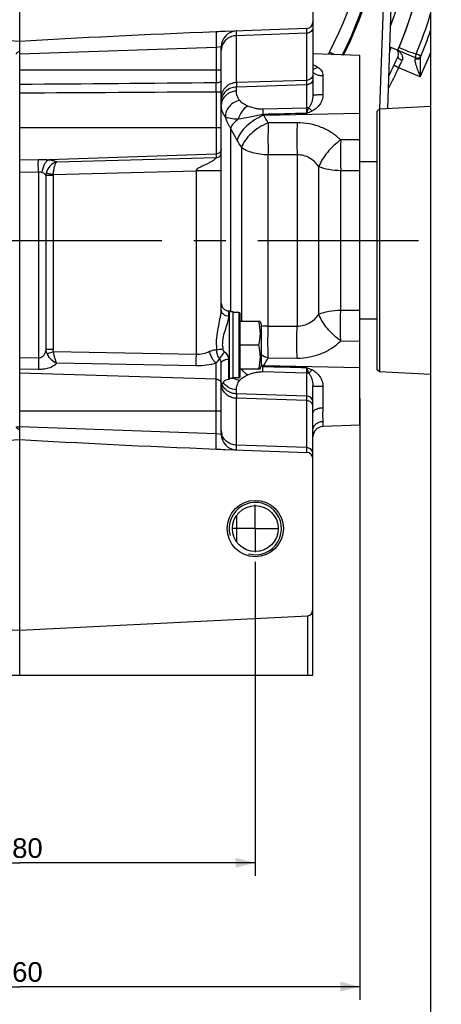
# Model space of a CAD drawing. Header units: millimetres. Extents: x 0 to 1189, y 0 to 841.
# Tile 56 of 68: x 901 to 965, y 281 to 431. Entities that reach past the tile are written whole.
import ezdxf

# ---------------------------------------------------------------- set-up
doc = ezdxf.new("R2010")
doc.units = ezdxf.units.MM
doc.header["$LTSCALE"] = 65.395
doc.linetypes.add('CENTER', pattern=[0.6, 0.375, -0.075, 0.075, -0.075])
doc.layers.get('0').update_dxf_attribs({"linetype": 'CONTINUOUS'})
doc.layers.add('3_ALL_AXES', color=7, linetype='CONTINUOUS')
doc.layers.add('LAY0001', color=7, linetype='CONTINUOUS')
doc.styles.get("Standard").update_dxf_attribs({"font": 'arial.ttf'})
doc.dimstyles.new('DIMSTYLE_2', dxfattribs={"dimtxt": 3, "dimasz": 3, "dimexe": 2, "dimexo": 1.5, "dimgap": 0.75, "dimtad": 1, "dimdec": 1, "dimlfac": 2.5, "dimdsep": 46, "dimtxsty": 'Standard', "dimblk": '_FILLED', "dimblk1": '_FILLED', "dimblk2": '_FILLED', "dimcen": 0.09, "dimadec": 1, "dimazin": 2, "dimtp": 0.5, "dimtm": 0.5, "dimtfac": 1, "dimtdec": 1, "dimtofl": 0, "dimtmove": 0, "dimatfit": 3, "dimldrblk": '_FILLED', "dimfxl": 0, "dimtolj": 1, "dimarcsym": 0})
doc.dimstyles.new('DIMSTYLE_3', dxfattribs={"dimtxt": 3, "dimasz": 3, "dimexe": 2, "dimexo": 1.5, "dimgap": 0.75, "dimtad": 1, "dimdec": 0, "dimlfac": 2.5, "dimdsep": 46, "dimtxsty": 'Standard', "dimblk": '_FILLED', "dimblk1": '_FILLED', "dimblk2": '_FILLED', "dimcen": 0.09, "dimadec": 0, "dimazin": 2, "dimtp": 0.5, "dimtm": 0.5, "dimtfac": 1, "dimtdec": 0, "dimtofl": 0, "dimtmove": 0, "dimatfit": 3, "dimldrblk": '_FILLED', "dimfxl": 0, "dimtolj": 1, "dimarcsym": 0})

# ---------------------------------------------------------------- blocks, each defined once
blk = doc.blocks.new('_FILLED')
at = {"color": 0, "linetype": 'ByBlock'}
blk.add_solid([(0, 0), (-1, 0.25), (-1, -0.25)], dxfattribs=at)
blk = doc.blocks.new('*D2')
at = {"color": 2, "linetype": 'Continuous'}
for p, q in [((865.03, 348.58), (865.03, 300.64)), ((937.03, 348.58), (937.03, 300.64)), ((865.03, 302.64), (901.03, 302.64)), ((937.03, 302.64), (901.03, 302.64))]:
    blk.add_line(p, q, dxfattribs=at)
at = {"color": 2, "linetype": 'Continuous', "xscale": 3, "yscale": 3, "zscale": 3, "rotation": 180}
blk.add_blockref('_FILLED', (865.03, 302.64), dxfattribs=at)
at = {"color": 2, "linetype": 'Continuous', "xscale": 3, "yscale": 3, "zscale": 3}
blk.add_blockref('_FILLED', (937.03, 302.64), dxfattribs=at)
at = {"color": 2, "linetype": 'Continuous', "insert": (901.03, 306.39), "char_height": 3, "width": 6.9926, "attachment_point": 2, "line_spacing_factor": 0.9}
blk.add_mtext('180', dxfattribs=at)
blk = doc.blocks.new('*D5')
at = {"color": 2, "linetype": 'Continuous'}
for p, q in [((901.03, 461.29), (901.03, 596.1)), ((1007.31, 402.18), (1007.31, 596.1)), ((901.03, 594.1), (954.17, 594.1)), ((1007.31, 594.1), (954.17, 594.1))]:
    blk.add_line(p, q, dxfattribs=at)
at = {"color": 2, "linetype": 'Continuous', "xscale": 3, "yscale": 3, "zscale": 3, "rotation": 180}
blk.add_blockref('_FILLED', (901.03, 594.1), dxfattribs=at)
at = {"color": 2, "linetype": 'Continuous', "xscale": 3, "yscale": 3, "zscale": 3}
blk.add_blockref('_FILLED', (1007.31, 594.1), dxfattribs=at)
at = {"color": 2, "linetype": 'Continuous', "insert": (954.17, 597.85), "char_height": 3, "width": 6.9926, "attachment_point": 2, "line_spacing_factor": 0.9}
blk.add_mtext('266', dxfattribs=at)
blk = doc.blocks.new('*D8')
at = {"color": 2, "linetype": 'Continuous'}
for p, q in [((953.03, 373.55), (953.03, 281.72)), ((849.03, 367.95), (849.03, 281.72)), ((849.03, 283.72), (901.03, 283.72)), ((953.03, 283.72), (901.03, 283.72))]:
    blk.add_line(p, q, dxfattribs=at)
at = {"color": 2, "linetype": 'Continuous', "xscale": 3, "yscale": 3, "zscale": 3, "rotation": 180}
blk.add_blockref('_FILLED', (849.03, 283.72), dxfattribs=at)
at = {"color": 2, "linetype": 'Continuous', "xscale": 3, "yscale": 3, "zscale": 3}
blk.add_blockref('_FILLED', (953.03, 283.72), dxfattribs=at)
at = {"color": 2, "linetype": 'Continuous', "insert": (901.03, 287.47), "char_height": 3, "width": 6.9926, "attachment_point": 2, "line_spacing_factor": 0.9}
blk.add_mtext('260', dxfattribs=at)

msp = doc.modelspace()

# ---------------------------------------------------------------- linework, layer by layer
at = {"color": 7, "linetype": 'Continuous'}
for p, q in [((963.832, 528.479), (963.832, 266.879)), ((957.27, 417.828), (958.438, 451.279)), ((945.832, 448.808), (945.832, 419.861)), ((901.032, 331.279), (901.032, 439.367)), ((944.867, 430.045), (932.407, 429.61)), ((931.832, 387.099), (931.832, 427.272)), ((957.6, 427.267), (958.839, 426.741)), ((961.415, 425.648), (961.596, 425.571)), ((962.389, 425.898), (962.396, 425.915)), ((962.394, 425.909), (962.397, 425.916)), ((956.011, 417.762), (963.832, 418.172)), ((956.011, 417.762), (955.632, 417.362)), ((955.632, 417.362), (955.632, 377.996)), ((956.011, 417.762), (956.011, 377.596)), ((934.732, 376.879), (934.732, 386.479)), ((931.832, 368.085), (931.832, 378.987)), ((956.011, 377.596), (955.632, 377.996)), ((963.832, 377.186), (956.011, 377.596)), ((945.832, 331.279), (945.832, 375.497)), ((932.407, 365.748), (944.867, 365.313)), ((857.004, 340.33), (901.032, 338.156)), ((901.032, 338.156), (945.06, 340.33)), ((856.232, 331.279), (945.832, 331.279))]:
    msp.add_line(p, q, dxfattribs=at)
at = {"color": 9, "linetype": 'Continuous'}
for p, q in [((956.069, 417.765), (957.239, 451.271)), ((944.867, 430.045), (944.867, 430.038)), ((944.867, 430.045), (944.867, 417.891)), ((944.867, 430.038), (944.867, 429.986)), ((934.147, 429.625), (934.148, 429.671)), ((934.148, 428.948), (934.147, 429.625)), ((934.148, 428.948), (934.147, 429.261)), ((944.867, 429.322), (934.148, 428.948)), ((934.148, 421.784), (934.148, 428.948)), ((944.867, 429.986), (944.867, 429.808)), ((931.06, 427.164), (901.032, 426.116)), ((931.832, 427.272), (931.06, 427.164)), ((931.06, 427.164), (931.06, 421.742)), ((901.008, 426.196), (901.032, 426.198)), ((945.832, 424.54), (945.842, 424.536)), ((945.832, 424.539), (945.842, 424.535)), ((962.257, 422.665), (958.97, 424.061)), ((931.832, 423.679), (901.032, 423.679)), ((947.376, 422.839), (947.376, 419.957)), ((944.867, 422.126), (934.148, 421.784)), ((944.867, 421.446), (934.148, 421.103)), ((934.148, 420.472), (934.148, 421.103)), ((931.832, 420.347), (931.06, 420.347)), ((931.06, 420.347), (931.06, 410.324)), ((944.867, 417.891), (938.188, 417.713)), ((943.421, 415.643), (938.999, 415.629)), ((931.832, 414.879), (901.032, 414.879)), ((933.236, 414.874), (933.236, 386.779)), ((931.06, 410.869), (905.452, 410.005)), ((934.928, 411.878), (934.928, 385.279)), ((943.421, 410.752), (938.999, 410.75)), ((938.999, 384.607), (938.999, 410.75)), ((943.421, 410.752), (943.421, 384.605)), ((901.032, 409.977), (903.874, 410.054)), ((906.685, 409.671), (931.06, 410.324)), ((901.032, 408.093), (903.874, 408.164)), ((903.874, 408.164), (903.874, 379.701)), ((905.003, 407.585), (905.003, 381.024)), ((906.132, 407.585), (905.003, 407.585)), ((906.132, 407.585), (906.132, 381.024)), ((906.144, 407.726), (927.971, 408.31)), ((931.832, 408.31), (927.971, 408.31)), ((927.971, 408.31), (927.971, 380.253)), ((946.758, 386.415), (946.758, 408.943)), ((950.094, 387.03), (950.094, 408.328)), ((932.99, 386.089), (932.99, 386.915)), ((934.532, 386.679), (934.532, 376.679)), ((938.999, 384.607), (943.421, 384.605)), ((906.132, 381.024), (905.003, 381.024)), ((927.971, 380.253), (906.188, 380.692)), ((903.874, 379.701), (901.032, 379.758)), ((927.971, 378.522), (906.685, 378.951)), ((931.06, 368.193), (931.06, 378.965)), ((932.99, 376.442), (932.99, 379.489)), ((938.999, 379.728), (943.421, 379.715)), ((903.874, 377.97), (901.032, 378.027)), ((937.923, 378.499), (937.926, 378.499)), ((937.923, 378.499), (937.926, 378.499)), ((938.188, 377.645), (944.867, 377.467)), ((944.867, 377.467), (944.867, 365.313)), ((931.06, 376.487), (901.032, 377.395)), ((934.148, 374.255), (934.148, 374.886)), ((947.376, 375.401), (947.376, 372.134)), ((944.867, 373.912), (934.148, 374.255)), ((944.867, 373.231), (934.148, 373.574)), ((934.148, 366.41), (934.148, 373.574)), ((901.032, 371.679), (931.832, 371.679)), ((947.376, 370.041), (947.376, 369.254)), ((901.032, 369.16), (901.014, 369.161)), ((901.032, 369.16), (901.014, 369.161)), ((901.032, 369.242), (931.06, 368.193)), ((931.06, 368.193), (931.832, 368.085)), ((934.147, 365.732), (934.148, 366.41)), ((934.147, 366.094), (934.148, 366.41)), ((934.147, 365.868), (934.147, 366.094)), ((934.147, 365.698), (934.147, 365.732)), ((934.147, 365.698), (934.147, 365.732)), ((934.148, 365.687), (934.147, 365.698)), ((944.867, 366.036), (934.148, 366.41)), ((944.867, 366.036), (944.867, 365.784)), ((944.867, 365.784), (944.867, 365.516)), ((945.06, 331.279), (945.06, 340.33))]:
    msp.add_line(p, q, dxfattribs=at)
for points in [[(934.147, 429.625), (934.147, 429.659), (934.148, 429.67)], [(934.147, 429.261), (934.147, 429.488), (934.147, 429.567), (934.147, 429.625)], [(944.867, 429.808), (944.867, 429.606), (944.867, 429.322)], [(934.147, 365.732), (934.147, 365.789), (934.147, 365.868)], [(944.867, 365.516), (944.867, 365.391), (944.867, 365.349), (944.867, 365.322), (944.867, 365.313)]]:
    msp.add_lwpolyline(points, dxfattribs=at)
at = {"color": 7, "linetype": 'Continuous'}
msp.add_lwpolyline([(961.596, 425.571), (961.655, 425.549), (961.717, 425.534), (961.78, 425.525), (961.843, 425.523), (961.906, 425.528), (961.969, 425.539), (962.03, 425.557), (962.089, 425.582), (962.146, 425.612), (962.198, 425.648), (962.247, 425.69), (962.291, 425.737), (962.33, 425.788), (962.363, 425.843), (962.39, 425.898)], dxfattribs=at)
for radius in [4.3, 3.5]:
    msp.add_circle((937.032, 353.679), radius, dxfattribs=at)
for centre, radius, start, end in [((901.032, 451.279), 60.4, 339.80007, 36.80539), ((901.032, 451.279), 55.4, 332.85046, 27.72503), ((901.032, 451.279), 62.8, 337, 23.5), ((944.832, 431.045), 1, 272, 360), ((934.232, 427.272), 2.4, 92.1191, 180), ((901.032, 451.279), 66.4, 337.35146, 341.06613), ((943.254, 422.202), 4.8, 55.41861, 57.49953), ((901.032, 451.279), 63.2, 333.20336, 336.26542), ((933.032, 388.115), 1.2, 180, 268), ((934.532, 386.479), 0.2, 0, 90), ((933.032, 375.243), 1.2, 92, 180), ((934.532, 376.879), 0.2, 270, 360), ((947.432, 367.655), 1.6, 92, 179.51887), ((934.232, 368.085), 2.4, 180, 267.8924), ((944.832, 364.313), 1, 0, 88)]:
    msp.add_arc(centre, radius, start, end, dxfattribs=at)
at = {"color": 9, "linetype": 'Continuous'}
for centre, radius, start, end in [((901.102, 451.279), 53.4, 332.27497, 27.72503), ((901.032, 451.335), 55.6, 332.88421, 352.70312), ((901.032, 451.279), 65.6, 337.48317, 343.21745), ((933.969, 426.692), 2.137, 164.79538, 179.95096), ((901.032, 451.279), 61.699, 336.42975, 337.00002), ((955.101, 422.899), 7.603, 152.2759, 155.29866), ((895.524, 325.99), 113.5, 61.82741, 62.25007), ((900.997, 451.285), 67.615, 334.95885, 338.3293), ((901.03, 451.287), 64.017, 331.67284, 334.83088), ((929.346, 438.446), 32.932, 334.0992, 336.19001), ((399.056, 421.045), 532.004, 359.9249, 0.0751), ((1238.373, 421.443), 304.225, 179.93592, 180.06408), ((946.575, 425.534), 12.022, 225.75606, 226.59746), ((667.695, 257.903), 313.82, 30.17223, 30.41968), ((574.849, 195.206), 420.243, 31.03674, 31.21707), ((906.997, 407.499), 1.996, 167.77443, 177.52916), ((906.956, 407.585), 0.824, 170.19919, 180.02756), ((939.151, 374.17), 10.439, 90.83432, 96.70692), ((942.926, 381.682), 11.827, 180.01694, 183.66473), ((938.095, 381.682), 6.058, 180.03245, 185.84027), ((942.305, 387.858), 8.776, 240.10678, 247.86661), ((667.695, 537.455), 313.82, 329.58032, 329.82777), ((926.618, 330.732), 49.086, 76.36753, 76.68118), ((941.576, 386.51), 8.594, 244.9097, 247.70173), ((946.576, 369.824), 12.022, 133.40257, 134.24393), ((935.198, 379.071), 2.837, 237.49899, 237.88675), ((933.969, 375.831), 2.138, 189.06817, 195.3863), ((1193.903, 373.914), 259.756, 179.92495, 180.07505), ((946.262, 371.326), 0.431, 162.85935, 171.24958), ((946.241, 371.33), 0.409, 171.28748, 179.97065), ((933.969, 368.666), 2.137, 180.04904, 195.20462)]:
    msp.add_arc(centre, radius, start, end, dxfattribs=at)
at = {"color": 2, "linetype": 'Continuous'}
msp.add_arc((937.032, 353.679), 4, 255, 195, dxfattribs=at)
at = {"color": 7, "linetype": 'Continuous'}
for centre, major_axis, ratio, start_param, end_param in [((860.899, 427.514), (68.769, -2.401), 0.0348783, 0.9488752, 1.4243766), ((941.164, 427.514), (68.769, 2.401), 0.0348783, 1.717216, 2.1927175), ((860.899, 367.843), (-68.769, -2.401), 0.0348783, 1.717216, 2.1927175), ((941.164, 367.843), (-68.769, 2.401), 0.0348783, 0.9488752, 1.4243766), ((945.032, 341.461), (0, -1.131), 0.7071068, 0.0349066, 1.5707963)]:
    msp.add_ellipse(centre, major_axis=major_axis, ratio=ratio, start_param=start_param, end_param=end_param, dxfattribs=at)
at = {"color": 9, "linetype": 'Continuous'}
for points, knots in [([(945.832, 430.261), (945.832, 430.141), (945.781, 429.897), (945.566, 429.589), (945.246, 429.38), (944.993, 429.326), (944.867, 429.322)], [0, 0, 0, 0, 0.2429251, 0.4899845, 0.7428702, 1, 1, 1, 1]), ([(931.048, 429.537), (931.042, 429.504), (931.035, 429.413), (931.028, 429.243), (931.025, 429.008), (931.025, 428.586), (931.035, 427.965), (931.05, 427.443), (931.06, 427.164)], [0, 0, 0, 0, 0.0423319, 0.1146985, 0.2149457, 0.3399523, 0.6478763, 1, 1, 1, 1]), ([(934.148, 428.948), (933.893, 428.939), (933.384, 428.845), (932.707, 428.485), (932.182, 427.942), (931.97, 427.487), (931.907, 427.252)], [0, 0, 0, 0, 0.2558362, 0.5085512, 0.7565257, 1, 1, 1, 1]), ([(900.528, 426.133), (900.53, 426.193), (900.581, 426.311), (900.716, 426.434), (900.869, 426.532), (900.977, 426.586), (901.032, 426.611)], [0, 0, 0, 0, 0.2483749, 0.4988628, 0.7494841, 1, 1, 1, 1]), ([(959.475, 425.151), (959.379, 425.192), (959.204, 425.287), (958.998, 425.464), (958.87, 425.65), (958.864, 425.79), (958.886, 425.841)], [0, 0, 0, 0, 0.3201981, 0.6055671, 0.8306511, 1, 1, 1, 1]), ([(961.631, 426.157), (961.612, 426.089), (961.573, 425.964), (961.516, 425.804), (961.467, 425.702), (961.437, 425.656), (961.42, 425.646), (961.415, 425.648)], [0, 0, 0, 0, 0.3776118, 0.6976188, 0.912181, 0.9708133, 1, 1, 1, 1]), ([(962.311, 425.71), (962.28, 425.635), (962.184, 425.497), (961.966, 425.367), (961.71, 425.329), (961.539, 425.369), (961.459, 425.403)], [0, 0, 0, 0, 0.2414191, 0.4873798, 0.7407474, 1, 1, 1, 1]), ([(961.536, 425.539), (961.53, 425.531), (961.503, 425.486), (961.479, 425.44), (961.459, 425.403)], [0, 0, 0, 0, 0.1905211, 1, 1, 1, 1]), ([(961.556, 425.567), (961.554, 425.565), (961.547, 425.556), (961.541, 425.547), (961.536, 425.539)], [0, 0, 0, 0, 0.2062014, 1, 1, 1, 1]), ([(961.574, 425.58), (961.573, 425.581), (961.565, 425.58), (961.56, 425.572), (961.556, 425.567)], [0, 0, 0, 0, 0.1385947, 1, 1, 1, 1]), ([(961.631, 426.157), (961.727, 426.121), (961.866, 426.07), (962.043, 426.006), (962.156, 425.966), (962.25, 425.934), (962.318, 425.912), (962.363, 425.9), (962.382, 425.897), (962.389, 425.897), (962.39, 425.898)], [0, 0, 0, 0, 0.3814909, 0.5538702, 0.7050119, 0.8291401, 0.9215415, 0.9788089, 0.9937201, 1, 1, 1, 1]), ([(962.311, 425.71), (962.276, 425.626), (962.241, 425.423), (962.219, 425.097), (962.215, 424.727), (962.22, 424.195), (962.239, 423.505), (962.252, 422.948), (962.257, 422.665)], [0, 0, 0, 0, 0.0890034, 0.1994114, 0.3220793, 0.45189, 0.7227762, 1, 1, 1, 1]), ([(945.831, 423.903), (945.948, 423.89), (946.222, 423.944), (946.459, 424.074), (946.586, 424.158)], [0, 0, 0, 0, 0.435993, 1, 1, 1, 1]), ([(945.842, 424.536), (945.908, 424.509), (946.164, 424.402), (946.413, 424.273), (946.586, 424.158)], [0, 0, 0, 0, 0.2535705, 1, 1, 1, 1]), ([(946.586, 424.158), (946.807, 424.01), (947.109, 423.726), (947.336, 423.239), (947.376, 422.972), (947.376, 422.839)], [0, 0, 0, 0, 0.5013812, 0.7488266, 1, 1, 1, 1]), ([(958.97, 424.061), (958.922, 424.083), (958.828, 424.127), (958.692, 424.191), (958.567, 424.249), (958.456, 424.3), (958.376, 424.337), (958.322, 424.361), (958.291, 424.376), (958.267, 424.386), (958.248, 424.396), (958.239, 424.397), (958.232, 424.402), (958.232, 424.401)], [0, 0, 0, 0, 0.1942226, 0.381441, 0.5543158, 0.7060705, 0.8307566, 0.8813715, 0.9234878, 0.9566784, 0.9806336, 0.9951067, 1, 1, 1, 1]), ([(961.459, 425.403), (961.427, 425.341), (961.416, 425.167), (961.46, 424.892), (961.546, 424.564), (961.704, 424.077), (961.943, 423.44), (962.15, 422.927), (962.257, 422.665)], [0, 0, 0, 0, 0.0728313, 0.1730204, 0.292395, 0.4237929, 0.7062005, 1, 1, 1, 1]), ([(945.832, 423.065), (945.832, 422.946), (945.781, 422.701), (945.566, 422.393), (945.246, 422.185), (944.993, 422.131), (944.867, 422.126)], [0, 0, 0, 0, 0.2429251, 0.4899845, 0.7428702, 1, 1, 1, 1]), ([(945.832, 423.537), (945.832, 423.491), (945.855, 423.393), (945.95, 423.262), (946.096, 423.145), (946.288, 423.042), (946.521, 422.957), (946.885, 422.869), (947.177, 422.842), (947.376, 422.839)], [0, 0, 0, 0, 0.0751835, 0.1606327, 0.2624197, 0.3823467, 0.519396, 0.6707893, 1, 1, 1, 1]), ([(931.832, 422.021), (931.832, 421.981), (931.785, 421.918), (931.699, 421.864), (931.56, 421.805), (931.344, 421.758), (931.159, 421.743), (931.06, 421.742)], [0, 0, 0, 0, 0.1383605, 0.2369029, 0.3574097, 0.6550105, 1, 1, 1, 1]), ([(934.148, 421.784), (933.844, 421.774), (933.238, 421.644), (932.471, 421.143), (931.954, 420.404), (931.832, 419.817), (931.832, 419.53)], [0, 0, 0, 0, 0.2571308, 0.5100155, 0.757074, 1, 1, 1, 1]), ([(934.148, 421.103), (933.845, 421.094), (933.245, 420.974), (932.479, 420.508), (931.957, 419.814), (931.832, 419.256), (931.832, 418.985)], [0, 0, 0, 0, 0.2641764, 0.5200263, 0.7642302, 1, 1, 1, 1]), ([(945.832, 422.328), (945.832, 422.215), (945.78, 421.983), (945.562, 421.694), (945.243, 421.5), (944.993, 421.45), (944.867, 421.446)], [0, 0, 0, 0, 0.235769, 0.4799738, 0.7358246, 1, 1, 1, 1]), ([(934.148, 420.472), (933.845, 420.462), (933.245, 420.343), (932.479, 419.877), (931.957, 419.183), (931.832, 418.625), (931.832, 418.354)], [0, 0, 0, 0, 0.2641764, 0.5200263, 0.7642302, 1, 1, 1, 1]), ([(934.638, 419.064), (934.485, 419.275), (934.238, 419.723), (934.148, 420.229), (934.148, 420.472)], [0, 0, 0, 0, 0.5181088, 1, 1, 1, 1]), ([(945.832, 419.861), (945.832, 419.507), (945.735, 418.985), (945.48, 418.35), (945.301, 418.062), (945.181, 417.946)], [0, 0, 0, 0, 0.5155374, 0.7570683, 1, 1, 1, 1]), ([(947.376, 419.957), (947.376, 419.686), (947.274, 419.145), (946.902, 418.426), (946.372, 417.822), (945.925, 417.522), (945.684, 417.412)], [0, 0, 0, 0, 0.2539911, 0.5041561, 0.7514294, 1, 1, 1, 1]), ([(945.832, 419.861), (945.832, 419.865), (945.843, 419.873), (945.881, 419.885), (945.967, 419.901), (946.106, 419.915), (946.295, 419.929), (946.525, 419.941), (946.89, 419.953), (947.178, 419.957), (947.376, 419.957)], [0, 0, 0, 0, 0.0076032, 0.0229532, 0.080148, 0.1718754, 0.295071, 0.4453251, 0.6171795, 1, 1, 1, 1]), ([(932.444, 416.56), (932.253, 416.831), (931.944, 417.402), (931.832, 418.046), (931.832, 418.354)], [0, 0, 0, 0, 0.5180832, 1, 1, 1, 1]), ([(934.638, 419.064), (934.339, 419.008), (933.753, 418.787), (933.035, 418.2), (932.554, 417.431), (932.438, 416.843), (932.444, 416.56)], [0, 0, 0, 0, 0.2546672, 0.5127798, 0.7636226, 1, 1, 1, 1]), ([(935.867, 418.21), (935.52, 418.026), (934.904, 417.41), (934.545, 416.638), (934.427, 416.209)], [0, 0, 0, 0, 0.4685733, 1, 1, 1, 1]), ([(935.867, 418.21), (935.612, 418.315), (935.16, 418.542), (934.771, 418.88), (934.638, 419.064)], [0, 0, 0, 0, 0.5486031, 1, 1, 1, 1]), ([(938.188, 417.713), (937.97, 417.707), (937.546, 417.739), (936.764, 417.89), (936.212, 418.067), (935.867, 418.21)], [0, 0, 0, 0, 0.2738679, 0.5314162, 1, 1, 1, 1]), ([(934.427, 416.209), (934.025, 416.206), (933.464, 416.231), (932.803, 416.386), (932.546, 416.496), (932.444, 416.56)], [0, 0, 0, 0, 0.5936951, 0.8210435, 1, 1, 1, 1]), ([(933.236, 414.874), (933.155, 415.004), (932.843, 415.542), (932.595, 416.117), (932.444, 416.56)], [0, 0, 0, 0, 0.2464205, 1, 1, 1, 1]), ([(938.315, 416.799), (937.83, 416.601), (936.903, 416.117), (935.697, 415.199), (934.769, 414.167), (934.356, 413.39), (934.244, 413.011)], [0, 0, 0, 0, 0.2752165, 0.5460957, 0.7924853, 1, 1, 1, 1]), ([(938.188, 416.922), (937.528, 416.762), (936.281, 416.486), (935.021, 416.273), (934.427, 416.209)], [0, 0, 0, 0, 0.5317403, 1, 1, 1, 1]), ([(938.188, 417.713), (938.187, 417.661), (938.184, 417.397), (938.185, 417.134), (938.188, 416.922)], [0, 0, 0, 0, 0.1966862, 1, 1, 1, 1]), ([(945.181, 417.946), (945.151, 417.886), (945.024, 417.608), (944.933, 417.315), (944.867, 417.086)], [0, 0, 0, 0, 0.2176622, 1, 1, 1, 1]), ([(944.867, 417.891), (944.867, 417.838), (944.868, 417.57), (944.868, 417.301), (944.867, 417.086)], [0, 0, 0, 0, 0.1961515, 1, 1, 1, 1]), ([(945.181, 417.946), (945.267, 417.886), (945.446, 417.714), (945.6, 417.524), (945.684, 417.412)], [0, 0, 0, 0, 0.4292667, 1, 1, 1, 1]), ([(934.427, 416.209), (934.17, 415.999), (933.727, 415.593), (933.36, 415.111), (933.236, 414.874)], [0, 0, 0, 0, 0.5539985, 1, 1, 1, 1]), ([(938.999, 415.629), (938.516, 415.433), (937.593, 414.956), (936.389, 414.048), (935.46, 413.026), (935.043, 412.255), (934.928, 411.878)], [0, 0, 0, 0, 0.2749415, 0.545564, 0.7919984, 1, 1, 1, 1]), ([(938.999, 415.629), (938.979, 414.833), (938.964, 413.207), (938.98, 411.58), (938.999, 410.75)], [0, 0, 0, 0, 0.4896218, 1, 1, 1, 1]), ([(943.421, 415.643), (943.401, 414.845), (943.386, 413.214), (943.402, 411.584), (943.421, 410.752)], [0, 0, 0, 0, 0.4897796, 1, 1, 1, 1]), ([(950.094, 413.023), (949.68, 413.43), (948.749, 414.177), (947.13, 415.01), (945.326, 415.53), (944.059, 415.645), (943.421, 415.643)], [0, 0, 0, 0, 0.2372511, 0.4840342, 0.7392506, 1, 1, 1, 1]), ([(934.244, 413.011), (934.156, 413.156), (933.798, 413.765), (933.47, 414.391), (933.236, 414.874)], [0, 0, 0, 0, 0.2413336, 1, 1, 1, 1]), ([(950.094, 413.023), (949.715, 412.762), (948.989, 412.173), (948.039, 411.165), (947.271, 410.086), (946.892, 409.319), (946.758, 408.943)], [0, 0, 0, 0, 0.2584826, 0.5229694, 0.7755177, 1, 1, 1, 1]), ([(950.094, 413.023), (950.076, 412.261), (950.062, 410.696), (950.077, 409.13), (950.094, 408.328)], [0, 0, 0, 0, 0.4872508, 1, 1, 1, 1]), ([(931.832, 411.641), (931.832, 411.543), (931.792, 411.343), (931.62, 411.09), (931.364, 410.917), (931.161, 410.872), (931.06, 410.869)], [0, 0, 0, 0, 0.2460669, 0.4944183, 0.7460167, 1, 1, 1, 1]), ([(931.06, 410.324), (931.161, 410.327), (931.364, 410.372), (931.62, 410.545), (931.792, 410.798), (931.832, 410.998), (931.832, 411.096)], [0, 0, 0, 0, 0.2539833, 0.5055817, 0.7539331, 1, 1, 1, 1]), ([(938.999, 410.75), (938.586, 410.757), (937.785, 410.814), (936.659, 411.035), (935.696, 411.373), (935.147, 411.695), (934.928, 411.878)], [0, 0, 0, 0, 0.2889497, 0.5601847, 0.8002198, 1, 1, 1, 1]), ([(946.758, 408.943), (946.572, 409.207), (946.147, 409.704), (945.355, 410.296), (944.427, 410.678), (943.756, 410.758), (943.421, 410.752)], [0, 0, 0, 0, 0.2456313, 0.4937467, 0.7453103, 1, 1, 1, 1]), ([(903.874, 408.164), (903.864, 408.551), (903.855, 409.085), (903.86, 409.715), (903.866, 409.958), (903.874, 410.054)], [0, 0, 0, 0, 0.6141492, 0.8473649, 1, 1, 1, 1]), ([(903.874, 410.054), (904.009, 410.058), (904.535, 410.064), (905.062, 410.038), (905.452, 410.005)], [0, 0, 0, 0, 0.2568873, 1, 1, 1, 1]), ([(904.466, 408.074), (904.486, 408.293), (904.562, 408.715), (904.775, 409.286), (905.063, 409.735), (905.32, 409.947), (905.452, 410.005)], [0, 0, 0, 0, 0.2936538, 0.5691157, 0.8074101, 1, 1, 1, 1]), ([(906.685, 409.671), (906.301, 409.581), (905.562, 409.108), (905.138, 408.346), (905.046, 407.921)], [0, 0, 0, 0, 0.4756286, 1, 1, 1, 1]), ([(905.452, 410.005), (905.696, 409.973), (906.117, 409.898), (906.527, 409.76), (906.685, 409.671)], [0, 0, 0, 0, 0.5761838, 1, 1, 1, 1]), ([(906.144, 407.726), (906.156, 407.944), (906.2, 408.359), (906.32, 408.921), (906.456, 409.316), (906.583, 409.551), (906.65, 409.638), (906.685, 409.671)], [0, 0, 0, 0, 0.3208534, 0.6096052, 0.8408592, 0.9298167, 1, 1, 1, 1]), ([(931.06, 410.324), (931.06, 410.311), (931.049, 410.279), (930.999, 410.212), (930.9, 410.119), (930.751, 410.001), (930.573, 409.876), (930.376, 409.75), (930.091, 409.583), (929.714, 409.384), (929.244, 409.163), (928.766, 408.949), (928.369, 408.754), (928.082, 408.557), (927.976, 408.397), (927.971, 408.31)], [0, 0, 0, 0, 0.0106658, 0.025566, 0.0667051, 0.1186036, 0.1772332, 0.2400971, 0.3056603, 0.4413812, 0.5801795, 0.7202681, 0.8607997, 0.9310582, 1, 1, 1, 1]), ([(903.874, 408.164), (903.926, 408.167), (904.127, 408.169), (904.326, 408.123), (904.466, 408.074)], [0, 0, 0, 0, 0.2626717, 1, 1, 1, 1]), ([(904.466, 408.074), (904.595, 408.029), (904.822, 407.907), (904.969, 407.691), (905.003, 407.585)], [0, 0, 0, 0, 0.5517005, 1, 1, 1, 1]), ([(906.144, 407.726), (905.914, 407.766), (905.548, 407.83), (905.182, 407.895), (905.046, 407.921)], [0, 0, 0, 0, 0.6291449, 1, 1, 1, 1]), ([(950.094, 408.328), (949.485, 408.337), (948.35, 408.438), (947.241, 408.733), (946.758, 408.943)], [0, 0, 0, 0, 0.5361324, 1, 1, 1, 1]), ([(931.099, 381.679), (931.099, 382.186), (931.167, 383.185), (931.417, 384.612), (931.66, 385.728), (931.798, 386.545), (931.832, 386.922), (931.832, 387.099)], [0, 0, 0, 0, 0.2779668, 0.5462024, 0.79302, 0.9030184, 1, 1, 1, 1]), ([(932.99, 386.089), (932.838, 386.094), (932.541, 386.15), (932.158, 386.371), (931.896, 386.701), (931.832, 386.97), (931.832, 387.099)], [0, 0, 0, 0, 0.2694298, 0.5275655, 0.7696794, 1, 1, 1, 1]), ([(946.758, 386.415), (947.241, 386.624), (948.35, 386.919), (949.485, 387.021), (950.094, 387.03)], [0, 0, 0, 0, 0.4638676, 1, 1, 1, 1]), ([(950.094, 382.335), (950.076, 383.097), (950.062, 384.662), (950.077, 386.227), (950.094, 387.03)], [0, 0, 0, 0, 0.4872508, 1, 1, 1, 1]), ([(932.037, 381.679), (932.037, 382.12), (932.139, 382.978), (932.48, 384.153), (932.787, 385.038), (932.952, 385.67), (932.99, 385.957), (932.99, 386.089)], [0, 0, 0, 0, 0.2923664, 0.5673879, 0.8095158, 0.9124026, 1, 1, 1, 1]), ([(943.421, 384.605), (943.756, 384.6), (944.427, 384.68), (945.355, 385.061), (946.147, 385.654), (946.572, 386.151), (946.758, 386.415)], [0, 0, 0, 0, 0.2546773, 0.5062422, 0.754359, 1, 1, 1, 1]), ([(950.094, 382.335), (949.715, 382.596), (948.989, 383.185), (948.039, 384.193), (947.271, 385.272), (946.892, 386.039), (946.758, 386.415)], [0, 0, 0, 0, 0.2584826, 0.5229694, 0.7755177, 1, 1, 1, 1]), ([(938.999, 379.728), (938.979, 380.525), (938.964, 382.151), (938.98, 383.778), (938.999, 384.607)], [0, 0, 0, 0, 0.4896218, 1, 1, 1, 1]), ([(943.421, 379.715), (943.401, 380.513), (943.386, 382.144), (943.402, 383.774), (943.421, 384.605)], [0, 0, 0, 0, 0.4897796, 1, 1, 1, 1]), ([(943.421, 379.715), (944.059, 379.713), (945.326, 379.827), (947.13, 380.347), (948.749, 381.181), (949.68, 381.927), (950.094, 382.335)], [0, 0, 0, 0, 0.26074, 0.5159571, 0.7627411, 1, 1, 1, 1]), ([(905.003, 381.024), (904.981, 380.876), (904.911, 380.58), (904.714, 380.161), (904.438, 379.862), (904.136, 379.717), (903.961, 379.696), (903.874, 379.701)], [0, 0, 0, 0, 0.2370368, 0.4774769, 0.7275545, 0.8609314, 1, 1, 1, 1]), ([(905.003, 381.024), (905.008, 380.964), (905.04, 380.723), (905.119, 380.488), (905.2, 380.324)], [0, 0, 0, 0, 0.2474705, 1, 1, 1, 1]), ([(906.188, 380.692), (906.085, 380.655), (905.755, 380.533), (905.425, 380.412), (905.2, 380.324)], [0, 0, 0, 0, 0.3114439, 1, 1, 1, 1]), ([(906.685, 378.951), (906.627, 379.053), (906.52, 379.294), (906.331, 379.87), (906.234, 380.352), (906.188, 380.692)], [0, 0, 0, 0, 0.1929451, 0.4330317, 1, 1, 1, 1]), ([(930.03, 380.696), (929.727, 380.542), (929.051, 380.305), (928.339, 380.242), (927.971, 380.253)], [0, 0, 0, 0, 0.4807836, 1, 1, 1, 1]), ([(931.123, 380.926), (931.044, 380.936), (930.668, 380.947), (930.294, 380.831), (930.03, 380.696)], [0, 0, 0, 0, 0.2118294, 1, 1, 1, 1]), ([(930.03, 380.696), (930.115, 380.34), (930.315, 379.831), (930.708, 379.271), (930.939, 379.05), (931.06, 378.965)], [0, 0, 0, 0, 0.537352, 0.7841341, 1, 1, 1, 1]), ([(932.069, 381.066), (931.89, 381.051), (931.573, 381.015), (931.258, 380.961), (931.123, 380.926)], [0, 0, 0, 0, 0.5628609, 1, 1, 1, 1]), ([(931.576, 379.639), (931.434, 379.819), (931.207, 380.231), (931.125, 380.694), (931.123, 380.926)], [0, 0, 0, 0, 0.4970681, 1, 1, 1, 1]), ([(932.35, 380.638), (932.259, 380.545), (932.087, 380.36), (931.861, 380.089), (931.689, 379.852), (931.601, 379.704), (931.576, 379.639)], [0, 0, 0, 0, 0.3081778, 0.5962227, 0.8345941, 1, 1, 1, 1]), ([(932.35, 380.638), (932.247, 380.717), (932.119, 380.852), (932.073, 381.022), (932.069, 381.066)], [0, 0, 0, 0, 0.7479164, 1, 1, 1, 1]), ([(932.99, 379.489), (932.99, 379.708), (932.849, 380.161), (932.533, 380.498), (932.35, 380.638)], [0, 0, 0, 0, 0.4878112, 1, 1, 1, 1]), ([(903.874, 379.701), (903.867, 379.368), (903.861, 378.791), (903.864, 378.214), (903.874, 377.97)], [0, 0, 0, 0, 0.5772203, 1, 1, 1, 1]), ([(906.685, 378.951), (906.561, 378.796), (906.223, 378.506), (905.571, 378.196), (904.766, 378), (904.179, 377.964), (903.874, 377.97)], [0, 0, 0, 0, 0.1941517, 0.4280025, 0.7009414, 1, 1, 1, 1]), ([(905.2, 380.324), (905.355, 380.009), (905.791, 379.459), (906.375, 379.074), (906.685, 378.951)], [0, 0, 0, 0, 0.5132362, 1, 1, 1, 1]), ([(927.971, 380.253), (927.965, 379.92), (927.958, 379.343), (927.962, 378.766), (927.971, 378.522)], [0, 0, 0, 0, 0.5772203, 1, 1, 1, 1]), ([(931.06, 378.965), (930.586, 378.805), (929.562, 378.571), (928.515, 378.511), (927.971, 378.522)], [0, 0, 0, 0, 0.4793009, 1, 1, 1, 1]), ([(931.576, 379.639), (931.543, 379.589), (931.381, 379.357), (931.198, 379.14), (931.06, 378.965)], [0, 0, 0, 0, 0.2108538, 1, 1, 1, 1]), ([(931.832, 378.987), (931.832, 379.045), (931.805, 379.281), (931.693, 379.505), (931.576, 379.639)], [0, 0, 0, 0, 0.247232, 1, 1, 1, 1]), ([(932.99, 379.489), (932.84, 379.486), (932.623, 379.467), (932.347, 379.403), (932.081, 379.312), (931.832, 379.149), (931.832, 378.987)], [0, 0, 0, 0, 0.3384445, 0.4937757, 0.6340089, 1, 1, 1, 1]), ([(935.867, 377.148), (935.776, 377.196), (935.398, 377.439), (935.095, 377.789), (934.906, 378.079)], [0, 0, 0, 0, 0.2282147, 1, 1, 1, 1]), ([(935.867, 377.148), (936.212, 377.29), (936.764, 377.468), (937.546, 377.619), (937.97, 377.651), (938.188, 377.645)], [0, 0, 0, 0, 0.468574, 0.7261128, 1, 1, 1, 1]), ([(938.188, 377.645), (938.187, 377.697), (938.184, 377.961), (938.185, 378.224), (938.188, 378.436)], [0, 0, 0, 0, 0.1966863, 1, 1, 1, 1]), ([(944.867, 378.272), (944.891, 378.189), (944.978, 377.897), (945.081, 377.607), (945.181, 377.412)], [0, 0, 0, 0, 0.282507, 1, 1, 1, 1]), ([(944.867, 378.272), (944.867, 378.192), (944.868, 377.923), (944.868, 377.655), (944.867, 377.467)], [0, 0, 0, 0, 0.2998703, 1, 1, 1, 1]), ([(945.181, 377.412), (945.267, 377.472), (945.446, 377.643), (945.6, 377.833), (945.684, 377.946)], [0, 0, 0, 0, 0.4292634, 1, 1, 1, 1]), ([(945.181, 377.412), (945.301, 377.296), (945.48, 377.008), (945.735, 376.373), (945.832, 375.851), (945.832, 375.497)], [0, 0, 0, 0, 0.2429439, 0.4844854, 1, 1, 1, 1]), ([(945.684, 377.946), (945.925, 377.836), (946.372, 377.536), (946.902, 376.932), (947.274, 376.212), (947.376, 375.672), (947.376, 375.401)], [0, 0, 0, 0, 0.2485811, 0.4959014, 0.7460593, 1, 1, 1, 1]), ([(931.06, 376.487), (931.255, 376.481), (931.556, 376.372), (931.789, 376.066), (931.832, 375.883), (931.832, 375.794)], [0, 0, 0, 0, 0.5193351, 0.7646084, 1, 1, 1, 1]), ([(934.148, 374.886), (933.737, 374.899), (932.93, 375.106), (932.311, 375.678), (932.111, 376.012)], [0, 0, 0, 0, 0.5133329, 1, 1, 1, 1]), ([(934.638, 376.294), (934.555, 376.309), (934.223, 376.388), (933.907, 376.531), (933.69, 376.668)], [0, 0, 0, 0, 0.2468534, 1, 1, 1, 1]), ([(934.148, 374.886), (934.148, 375.129), (934.238, 375.635), (934.485, 376.082), (934.638, 376.294)], [0, 0, 0, 0, 0.4818792, 1, 1, 1, 1]), ([(934.638, 376.294), (934.771, 376.478), (935.16, 376.815), (935.612, 377.043), (935.867, 377.148)], [0, 0, 0, 0, 0.4513842, 1, 1, 1, 1]), ([(934.148, 373.574), (933.893, 373.583), (933.386, 373.676), (932.71, 374.035), (932.185, 374.576), (931.973, 375.03), (931.908, 375.264)], [0, 0, 0, 0, 0.2558207, 0.5085316, 0.756515, 1, 1, 1, 1]), ([(934.148, 374.255), (933.903, 374.262), (933.418, 374.343), (932.763, 374.654), (932.242, 375.128), (932.015, 375.532), (931.94, 375.742)], [0, 0, 0, 0, 0.260868, 0.5160991, 0.7625043, 1, 1, 1, 1]), ([(945.832, 375.497), (945.832, 375.493), (945.843, 375.484), (945.881, 375.472), (945.967, 375.457), (946.106, 375.442), (946.295, 375.428), (946.525, 375.417), (946.89, 375.405), (947.178, 375.401), (947.376, 375.401)], [0, 0, 0, 0, 0.0076033, 0.0229533, 0.0801481, 0.1718755, 0.2950712, 0.4453252, 0.6171796, 1, 1, 1, 1]), ([(945.832, 373.03), (945.832, 373.142), (945.78, 373.375), (945.562, 373.664), (945.243, 373.858), (944.993, 373.908), (944.867, 373.912)], [0, 0, 0, 0, 0.235769, 0.4799738, 0.7358246, 1, 1, 1, 1]), ([(945.832, 372.292), (945.832, 372.412), (945.781, 372.657), (945.566, 372.964), (945.246, 373.173), (944.993, 373.227), (944.867, 373.231)], [0, 0, 0, 0, 0.2429251, 0.4899845, 0.7428702, 1, 1, 1, 1]), ([(945.851, 371.453), (945.882, 371.554), (946.035, 371.756), (946.389, 371.959), (946.851, 372.097), (947.196, 372.131), (947.376, 372.134)], [0, 0, 0, 0, 0.1802949, 0.4114995, 0.6911485, 1, 1, 1, 1]), ([(947.376, 372.134), (947.376, 371.927), (947.337, 371.533), (947.286, 370.973), (947.327, 370.482), (947.376, 370.181), (947.376, 370.041)], [0, 0, 0, 0, 0.2967297, 0.5654099, 0.8008293, 1, 1, 1, 1]), ([(945.832, 368.659), (945.832, 368.836), (945.916, 369.202), (946.265, 369.655), (946.776, 369.958), (947.174, 370.035), (947.376, 370.041)], [0, 0, 0, 0, 0.2332899, 0.4765341, 0.7334219, 1, 1, 1, 1]), ([(901.032, 368.747), (900.977, 368.772), (900.869, 368.826), (900.716, 368.924), (900.581, 369.046), (900.53, 369.164), (900.528, 369.224)], [0, 0, 0, 0, 0.2505166, 0.5011361, 0.7516151, 1, 1, 1, 1]), ([(901.014, 369.161), (900.975, 369.163), (900.899, 369.167), (900.803, 369.174), (900.726, 369.182), (900.67, 369.189), (900.621, 369.197), (900.587, 369.206), (900.563, 369.215), (900.563, 369.224)], [0, 0, 0, 0, 0.2503814, 0.5007599, 0.6259507, 0.7511386, 0.8762874, 0.9387739, 1, 1, 1, 1]), ([(931.048, 365.821), (931.042, 365.854), (931.035, 365.945), (931.028, 366.114), (931.025, 366.35), (931.025, 366.772), (931.035, 367.393), (931.05, 367.915), (931.06, 368.193)], [0, 0, 0, 0, 0.0423319, 0.1146985, 0.2149457, 0.3399523, 0.6478763, 1, 1, 1, 1]), ([(934.148, 366.41), (933.893, 366.419), (933.384, 366.512), (932.707, 366.872), (932.182, 367.416), (931.97, 367.871), (931.907, 368.105)], [0, 0, 0, 0, 0.2558362, 0.5085512, 0.7565257, 1, 1, 1, 1]), ([(945.832, 365.097), (945.832, 365.217), (945.781, 365.461), (945.566, 365.769), (945.246, 365.978), (944.993, 366.032), (944.867, 366.036)], [0, 0, 0, 0, 0.2429251, 0.4899845, 0.7428702, 1, 1, 1, 1])]:
    msp.add_open_spline(points, degree=3, knots=knots, dxfattribs=at)
at = {"color": 7, "linetype": 'Continuous'}
for points in [[(932.407, 429.61), (931.954, 429.594), (931.502, 429.555), (931.048, 429.537)], [(931.048, 365.821), (931.502, 365.803), (931.954, 365.764), (932.407, 365.748)]]:
    msp.add_open_spline(points, degree=3, dxfattribs=at)
at = {"color": 9, "linetype": 'Continuous'}
for points in [[(931.06, 421.742), (921.05, 421.654), (911.041, 421.571), (901.032, 421.49)], [(931.06, 420.347), (921.05, 420.284), (911.041, 420.223), (901.032, 420.164)], [(944.867, 417.086), (942.64, 417.031), (940.414, 416.977), (938.188, 416.922)], [(945.181, 417.946), (945.08, 417.913), (944.973, 417.894), (944.867, 417.891)], [(945.684, 417.412), (945.417, 417.291), (945.142, 417.186), (944.867, 417.086)], [(906.188, 380.692), (906.15, 380.797), (906.132, 380.912), (906.132, 381.024)], [(938.188, 378.436), (940.414, 378.381), (942.64, 378.327), (944.867, 378.272)], [(944.867, 378.272), (945.142, 378.171), (945.417, 378.067), (945.684, 377.946)], [(944.867, 377.467), (944.973, 377.464), (945.08, 377.445), (945.181, 377.412)]]:
    msp.add_open_spline(points, degree=3, dxfattribs=at)
at = {"layer": '3_ALL_AXES', "color": 7, "linetype": 'Continuous'}
for p, q in [((953.032, 369.451), (953.032, 425.906)), ((958.839, 426.741), (961.574, 425.58)), ((955.632, 409.679), (953.032, 409.679)), ((933.032, 386.914), (932.99, 386.915)), ((933.032, 386.914), (933.032, 376.444)), ((933.632, 386.779), (933.032, 386.779)), ((933.632, 376.579), (933.632, 386.778)), ((934.532, 386.679), (933.632, 386.679)), ((937.755, 385.279), (934.732, 385.279)), ((937.755, 385.279), (937.932, 384.836)), ((955.632, 385.679), (953.032, 385.679)), ((937.932, 384.836), (937.932, 378.522)), ((937.532, 381.679), (934.732, 381.679)), ((934.732, 378.079), (937.755, 378.079)), ((937.755, 378.079), (937.932, 378.522)), ((933.032, 376.444), (932.99, 376.442)), ((933.632, 376.579), (933.032, 376.579)), ((934.532, 376.679), (933.632, 376.679))]:
    msp.add_line(p, q, dxfattribs=at)
at = {"layer": '3_ALL_AXES', "color": 9, "linetype": 'Continuous'}
for p, q in [((938.315, 416.799), (953.032, 417.094)), ((953.032, 413.034), (950.094, 413.023)), ((953.032, 408.331), (950.094, 408.328)), ((950.094, 387.03), (953.032, 387.026)), ((950.094, 382.335), (953.032, 382.323)), ((938.315, 378.558), (953.032, 378.263))]:
    msp.add_line(p, q, dxfattribs=at)
at = {"layer": '3_ALL_AXES', "color": 2, "linetype": 'CENTER'}
for p, q in [((858.97, 397.679), (994.915, 397.679)), ((937.032, 353.679), (937.032, 357.279)), ((937.032, 353.679), (933.432, 353.679)), ((937.032, 353.679), (940.632, 353.679)), ((937.032, 353.679), (937.032, 350.079))]:
    msp.add_line(p, q, dxfattribs=at)
at = {"layer": '3_ALL_AXES', "color": 7, "linetype": 'Continuous'}
for centre, radius, start, end in [((901.032, 451.279), 62.8, 337.38517, 23.13034), ((901.032, 451.279), 62.8, 336.89954, 337), ((958.154, 426.163), 0.8, 336.26541, 36.58308)]:
    msp.add_arc(centre, radius, start, end, dxfattribs=at)
at = {"layer": '3_ALL_AXES', "color": 9, "linetype": 'Continuous'}
msp.add_arc((957.669, 424.99), 2.068, 55.5809, 56.02354, dxfattribs=at)
msp.add_open_spline([(959.003, 427.13), (959.869, 426.78), (960.732, 426.409), (961.631, 426.157)], degree=3, dxfattribs=at)
msp.add_open_spline([(958.838, 426.696), (958.954, 426.617), (959.174, 426.431), (959.433, 426.075), (959.584, 425.632), (959.541, 425.302), (959.475, 425.151)], degree=3, knots=[0, 0, 0, 0, 0.2352335, 0.4750168, 0.7253782, 1, 1, 1, 1], dxfattribs=at)
at = {"layer": '3_ALL_AXES', "color": 7, "linetype": 'Continuous'}
for points in [[(937.532, 385.279), (937.668, 384.69), (937.841, 383.479), (937.668, 382.268), (937.532, 381.679)], [(937.532, 381.679), (937.668, 381.09), (937.841, 379.879), (937.668, 378.668), (937.532, 378.079)]]:
    msp.add_open_spline(points, degree=3, knots=[0, 0, 0, 0, 0.5, 1, 1, 1, 1], dxfattribs=at)
at = {"layer": 'LAY0001', "color": 7, "linetype": 'Continuous'}
for p, q in [((953.032, 425.906), (945.832, 426.158)), ((953.032, 369.451), (947.376, 369.254))]:
    msp.add_line(p, q, dxfattribs=at)
at = {"layer": 'LAY0001', "color": 9, "linetype": 'Continuous'}
msp.add_line((934.148, 355.662), (934.148, 351.696), dxfattribs=at)

# ---------------------------------------------------------------- dimensions: what is measured, and where the dimension line sits
at = {"color": 2, "linetype": 'Continuous'}
for base, p1, p2, dimstyle, picture, middle in [((1007.312, 594.098), (901.032, 459.794), (1007.312, 400.679), 'DIMSTYLE_3', '*D5', (954.133, 594.098)), ((953.032, 283.724), (849.032, 369.451), (953.032, 375.051), 'DIMSTYLE_2', '*D8', (900.993, 283.724)), ((937.032, 302.64), (865.032, 350.079), (937.032, 350.079), 'DIMSTYLE_2', '*D2', (901.161, 302.64))]:
    dim = msp.add_linear_dim(base=base, p1=p1, p2=p2, dimstyle=dimstyle, dxfattribs=at)
    dim.commit()
    dim.dimension.update_dxf_attribs({"geometry": picture, "text_midpoint": middle, "dimtype": 160})

doc.saveas('drawing.dxf')
